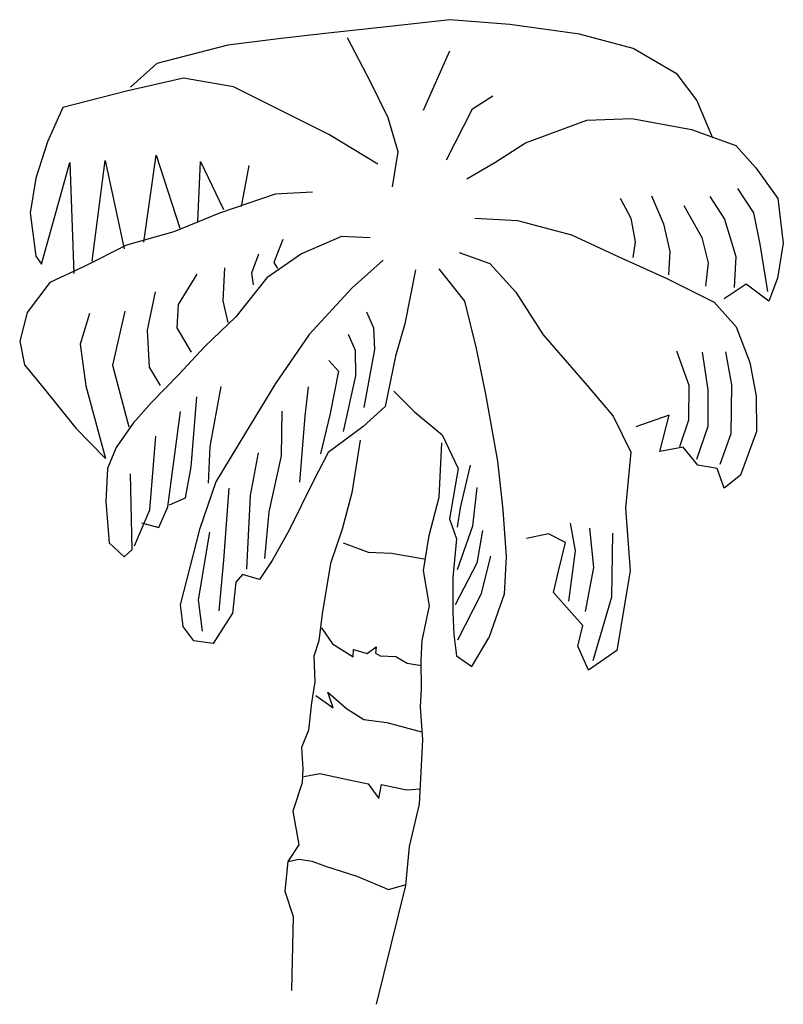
# Model space of a CAD drawing. Extents: x 23.9 to 31.61, y 11.44 to 21.39.
import ezdxf

# ---------------------------------------------------------------- set-up
doc = ezdxf.new("R2010")
doc.units = 0
doc.header["$MEASUREMENT"] = 0
doc.layers.get('0').update_dxf_attribs({"linetype": 'CONTINUOUS'})

msp = doc.modelspace()

# ---------------------------------------------------------------- linework, layer by layer
for p, q in [((28.2449, 21.3887), (27.6674, 21.3223)), ((28.8504, 21.3412), (28.2449, 21.3887)), ((27.6674, 21.3223), (27.0167, 21.254)), ((29.5546, 21.2436), (28.8504, 21.3412)), ((26.5411, 21.1993), (26.0029, 21.1308)), ((27.0167, 21.254), (26.5411, 21.1993)), ((27.4419, 20.7596), (27.2112, 21.2047)), ((30.0988, 21.0978), (29.5546, 21.2436)), ((26.0029, 21.1308), (25.2845, 20.9477)), ((30.5416, 20.839), (30.0988, 21.0978)), ((27.979, 20.4735), (28.2458, 21.0735)), ((25.2845, 20.9477), (25.019, 20.7079)), ((25.5527, 20.799), (24.9775, 20.665)), ((26.0605, 20.7114), (25.5527, 20.799)), ((30.7422, 20.5756), (30.5416, 20.839)), ((26.5434, 20.4674), (26.0605, 20.7114)), ((27.6205, 20.396), (27.4419, 20.7596)), ((24.9775, 20.665), (24.3331, 20.5006)), ((28.4751, 20.4878), (28.6787, 20.6182)), ((24.3331, 20.5006), (24.1805, 20.1537)), ((30.9028, 20.1903), (30.7422, 20.5756)), ((27.0211, 20.2294), (26.5434, 20.4674)), ((27.7213, 20.0532), (27.6205, 20.396)), ((28.2125, 19.972), (28.4751, 20.4878)), ((29.0093, 20.1455), (29.6287, 20.3731)), ((29.6287, 20.3731), (30.0855, 20.3893)), ((30.0855, 20.3893), (30.6878, 20.28)), ((27.518, 19.9284), (27.0211, 20.2294)), ((30.6878, 20.28), (31.1354, 20.1166)), ((24.1805, 20.1537), (24.0606, 19.7883)), ((28.701, 19.9473), (29.0093, 20.1455)), ((31.1354, 20.1166), (31.338, 19.8925)), ((25.1536, 19.142), (25.2768, 20.0194)), ((25.2768, 20.0194), (25.5153, 19.2812)), ((27.6641, 19.7015), (27.7213, 20.0532)), ((24.1179, 18.9186), (24.4063, 19.9453)), ((24.4063, 19.9453), (24.4451, 18.8233)), ((24.6316, 18.9489), (24.762, 19.9667)), ((24.762, 19.9667), (24.9531, 19.0733)), ((25.6989, 19.3507), (25.724, 19.9573)), ((25.724, 19.9573), (25.9583, 19.4727)), ((26.14, 19.5029), (26.2172, 19.9155)), ((28.4168, 19.7815), (28.701, 19.9473)), ((31.338, 19.8925), (31.5587, 19.583)), ((24.0606, 19.7883), (24.0034, 19.4366)), ((26.4783, 19.6265), (25.9171, 19.4354)), ((26.8565, 19.6467), (26.4783, 19.6265)), ((30.2823, 19.6082), (30.4031, 19.3263)), ((30.8729, 19.6008), (31.019, 19.3739)), ((31.1528, 19.6823), (31.3149, 19.4377)), ((29.9659, 19.5849), (30.0738, 19.3824)), ((30.6095, 19.5129), (30.7901, 19.1885)), ((31.5587, 19.583), (31.6145, 19.1299)), ((24.0034, 19.4366), (24.0601, 19.0004)), ((25.9171, 19.4354), (25.4571, 19.2448)), ((31.3149, 19.4377), (31.3776, 19.1194)), ((28.4979, 19.3834), (28.9302, 19.3615)), ((28.9302, 19.3615), (29.4744, 19.2158)), ((30.0738, 19.3824), (30.118, 19.1438)), ((30.4031, 19.3263), (30.4678, 19.0473)), ((31.019, 19.3739), (31.135, 18.9966)), ((25.4571, 19.2448), (24.9776, 19.1115)), ((29.4744, 19.2158), (29.9529, 18.9945)), ((24.9776, 19.1115), (24.5502, 18.8967)), ((26.5563, 19.1666), (26.4658, 18.9348)), ((27.149, 19.1985), (26.746, 19.0219)), ((27.4409, 19.1837), (27.149, 19.1985)), ((30.118, 19.1438), (30.0932, 18.9874)), ((30.7901, 19.1885), (30.8559, 18.9319)), ((31.3776, 19.1194), (31.4548, 18.6427)), ((31.6145, 19.1299), (31.5573, 18.7782)), ((24.0601, 19.0004), (24.1179, 18.9186)), ((26.3126, 19.0213), (26.2409, 18.828)), ((26.746, 19.0219), (26.3961, 18.7807)), ((28.3396, 19.0369), (28.6492, 18.9255)), ((30.4678, 19.0473), (30.4558, 18.8115)), ((26.4658, 18.9348), (26.5023, 18.8766)), ((27.5702, 18.9576), (27.2578, 18.6808)), ((28.6492, 18.9255), (28.9104, 18.6365)), ((29.9529, 18.9945), (30.437, 18.773)), ((30.8559, 18.9319), (30.8271, 18.697)), ((31.135, 18.9966), (31.1191, 18.6822)), ((24.5502, 18.8967), (24.2042, 18.7341)), ((25.6887, 18.8165), (25.4987, 18.511)), ((25.9678, 18.8812), (25.951, 18.55)), ((26.2409, 18.828), (26.2574, 18.7089)), ((27.8974, 18.8623), (27.7909, 18.3161)), ((28.1343, 18.8728), (28.3935, 18.5444)), ((24.2042, 18.7341), (23.975, 18.4306)), ((26.3961, 18.7807), (26.0834, 18.3857)), ((30.437, 18.773), (30.9146, 18.5349)), ((31.2389, 18.7155), (31.0176, 18.5691)), ((31.4668, 18.5464), (31.2389, 18.7155)), ((31.5573, 18.7782), (31.4668, 18.5464)), ((25.2689, 18.6408), (25.1873, 18.251)), ((27.2578, 18.6808), (26.823, 18.2075)), ((28.9104, 18.6365), (29.1869, 18.2059)), ((25.4987, 18.511), (25.4868, 18.2752)), ((25.951, 18.55), (26.0017, 18.3279)), ((28.3935, 18.5444), (28.51, 18.0658)), ((30.9146, 18.5349), (31.1384, 18.2872)), ((23.975, 18.4306), (23.8984, 18.1418)), ((24.6049, 18.4212), (24.5104, 18.1108)), ((24.9606, 18.4426), (24.8373, 17.8972)), ((27.4031, 18.437), (27.4737, 18.2758)), ((26.0834, 18.3857), (25.7699, 18.0864)), ((27.7909, 18.3161), (27.6956, 17.9888)), ((25.1873, 18.251), (25.2078, 17.8784)), ((25.4868, 18.2752), (25.6321, 18.0314)), ((26.823, 18.2075), (26.4827, 17.7125)), ((27.2171, 18.21), (27.2877, 18.0489)), ((27.4737, 18.2758), (27.4851, 18.0558)), ((29.1869, 18.2059), (29.6337, 17.6936)), ((31.1384, 18.2872), (31.2777, 17.9255)), ((23.8984, 18.1418), (23.9482, 17.9028)), ((24.5104, 18.1108), (24.5679, 17.6913)), ((25.7699, 18.0864), (25.5022, 17.8016)), ((27.2877, 18.0489), (27.2915, 17.7898)), ((27.4851, 18.0558), (27.3766, 17.4703)), ((28.51, 18.0658), (28.6048, 17.605)), ((30.535, 18.042), (30.6583, 17.698)), ((30.7933, 18.0289), (30.8528, 17.6488)), ((31.0299, 18.0338), (31.0917, 17.6986)), ((27.0235, 17.9441), (27.1194, 17.8379)), ((27.6956, 17.9888), (27.5911, 17.4819)), ((31.2777, 17.9255), (31.3393, 17.5847)), ((23.9482, 17.9028), (24.1496, 17.6562)), ((24.8373, 17.8972), (25.0028, 17.2753)), ((25.2078, 17.8784), (25.3166, 17.6928)), ((27.1194, 17.8379), (27.0358, 17.4087)), ((25.5022, 17.8016), (25.2292, 17.5228)), ((26.4827, 17.7125), (26.1817, 17.2156)), ((27.2915, 17.7898), (27.1673, 17.2276)), ((24.1496, 17.6562), (24.4674, 17.263)), ((24.5679, 17.6913), (24.767, 16.9552)), ((25.9297, 17.6843), (25.8201, 17.0763)), ((26.8131, 17.6789), (26.7812, 17.3822)), ((27.6776, 17.6351), (27.8866, 17.4275)), ((29.6337, 17.6936), (29.8937, 17.3821)), ((30.6583, 17.698), (30.6572, 17.3435)), ((30.8528, 17.6488), (30.8509, 17.2774)), ((31.0917, 17.6986), (31.0836, 17.2037)), ((25.2292, 17.5228), (25.044, 17.3126)), ((25.6296, 16.8721), (25.6879, 17.5783)), ((28.6048, 17.605), (28.7282, 16.929)), ((31.3393, 17.5847), (31.3438, 17.2299)), ((25.3952, 16.4674), (25.5227, 17.4291)), ((26.5474, 17.4335), (26.5414, 16.9835)), ((27.0358, 17.4087), (26.9364, 17.0029)), ((27.5911, 17.4819), (27.3667, 17.2738)), ((27.8866, 17.4275), (28.1675, 17.1938)), ((25.044, 17.3126), (24.8741, 17.0679)), ((26.7812, 17.3822), (26.7249, 16.7153)), ((29.8937, 17.3821), (30.0723, 17.0185)), ((30.4627, 17.3927), (30.1247, 17.2748)), ((30.3654, 17.0262), (30.4627, 17.3927)), ((30.6572, 17.3435), (30.5647, 17.0724)), ((24.4674, 17.263), (24.767, 16.9552)), ((26.1817, 17.2156), (25.8807, 16.7186)), ((27.3667, 17.2738), (27.0159, 17.0157)), ((30.8509, 17.2774), (30.7384, 16.9454)), ((31.3438, 17.2299), (31.1807, 16.7879)), ((25.2136, 16.4372), (25.2739, 17.1828)), ((27.3374, 17.1402), (27.2542, 16.6097)), ((28.1356, 16.565), (28.1635, 17.1152)), ((28.1675, 17.1938), (28.3304, 16.8535)), ((31.0836, 17.2037), (30.9722, 16.8941)), ((24.8741, 17.0679), (24.7844, 16.853)), ((25.8201, 17.0763), (25.8013, 16.7058)), ((26.3065, 17.0123), (26.2285, 16.5828)), ((27.0159, 17.0157), (26.8663, 16.7306)), ((30.0723, 17.0185), (30.0211, 16.4526)), ((30.604, 17.0704), (30.3654, 17.0262)), ((30.7524, 16.8884), (30.604, 17.0704)), ((26.5414, 16.9835), (26.417, 16.4157)), ((28.7282, 16.929), (28.782, 16.4366)), ((24.7844, 16.853), (24.7676, 16.5217)), ((25.5744, 16.5597), (25.6296, 16.8721)), ((28.3304, 16.8535), (28.2427, 16.3457)), ((28.4502, 16.8868), (28.3497, 16.4585)), ((30.9477, 16.856), (30.7524, 16.8884)), ((31.0164, 16.6555), (30.9477, 16.856)), ((25.0356, 16.0354), (25.0182, 16.8017)), ((25.8807, 16.7186), (25.7157, 16.2373)), ((26.8663, 16.7306), (26.6215, 16.2308)), ((31.1807, 16.7879), (31.0164, 16.6555)), ((26.0126, 16.6557), (25.9588, 15.9267)), ((28.5177, 16.6639), (28.4754, 16.272)), ((24.7676, 16.5217), (24.8027, 16.1035)), ((25.4132, 16.489), (25.5744, 16.5597)), ((26.2285, 16.5828), (26.1906, 15.8361)), ((27.2542, 16.6097), (27.1568, 16.2431)), ((28.0371, 16.176), (28.1356, 16.565)), ((25.0601, 16.0735), (25.2136, 16.4372)), ((25.3058, 16.2581), (25.3952, 16.4674)), ((26.417, 16.4157), (26.3706, 15.9452)), ((28.3497, 16.4585), (28.3173, 16.2631)), ((28.782, 16.4366), (28.8143, 15.9622)), ((30.0211, 16.4526), (30.0679, 15.8199)), ((28.2427, 16.3457), (28.3114, 16.1452)), ((25.1282, 16.3065), (25.3058, 16.2581)), ((25.7157, 16.2373), (25.5195, 15.4762)), ((26.6215, 16.2308), (26.4484, 15.9244)), ((27.1568, 16.2431), (27.0379, 15.8945)), ((28.4754, 16.272), (28.3179, 15.8297)), ((28.5744, 16.2276), (28.5184, 15.8983)), ((29.4618, 16.3008), (29.5097, 16.0226)), ((29.6563, 16.2516), (29.6982, 15.8555)), ((25.8156, 16.2097), (25.7023, 15.5288)), ((27.9799, 15.8243), (28.0371, 16.176)), ((28.3114, 16.1452), (28.2746, 15.7531)), ((29.2425, 16.1937), (29.0207, 16.1487)), ((29.4126, 16.1063), (29.2425, 16.1937)), ((29.8901, 16.2003), (29.8799, 15.5536)), ((24.8027, 16.1035), (24.953, 15.9608)), ((24.953, 15.9608), (25.0356, 16.0354)), ((27.1666, 16.1019), (27.4208, 16.0102)), ((29.3417, 15.8172), (29.4126, 16.1063)), ((29.5097, 16.0226), (29.4445, 15.5137)), ((25.9588, 15.9267), (25.9105, 15.4169)), ((26.4484, 15.9244), (26.3205, 15.7339)), ((27.4208, 16.0102), (27.6566, 15.9983)), ((27.6566, 15.9983), (27.9859, 15.9422)), ((28.6571, 15.9701), (28.5586, 15.5811)), ((28.8143, 15.9622), (28.7952, 15.586)), ((27.0379, 15.8945), (26.9559, 15.3865)), ((28.0406, 15.4666), (27.9799, 15.8243)), ((28.5184, 15.8983), (28.3, 15.476)), ((29.2913, 15.6003), (29.3417, 15.8172)), ((29.6982, 15.8555), (29.6137, 15.4095)), ((30.0679, 15.8199), (29.9315, 15.0163)), ((26.1485, 15.782), (26.0828, 15.7065)), ((26.3205, 15.7339), (26.1485, 15.782)), ((28.2746, 15.7531), (28.2735, 15.3986)), ((26.0828, 15.7065), (26.05, 15.393)), ((25.7023, 15.5288), (25.7425, 15.2116)), ((28.5586, 15.5811), (28.3214, 15.1203)), ((28.7952, 15.586), (28.6377, 15.1437)), ((29.4778, 15.3938), (29.2913, 15.6003)), ((29.8799, 15.5536), (29.6897, 14.9103)), ((25.5195, 15.4762), (25.548, 15.2608)), ((27.9665, 15.1158), (28.0406, 15.4666)), ((26.05, 15.393), (25.8544, 15.0877)), ((26.9559, 15.3865), (26.9195, 15.1125)), ((28.2735, 15.3986), (28.2849, 15.1785)), ((29.5897, 15.27), (29.4778, 15.3938)), ((25.6588, 15.1145), (25.548, 15.2608)), ((26.9487, 15.2462), (27.0587, 15.083)), ((29.5396, 15.0586), (29.5897, 15.27)), ((28.2849, 15.1785), (28.3134, 14.9631)), ((28.4655, 14.8541), (28.6377, 15.1437)), ((25.8544, 15.0877), (25.6588, 15.1145)), ((26.9195, 15.1125), (26.8722, 14.9573)), ((27.0587, 15.083), (27.2669, 14.9507)), ((27.2669, 14.9507), (27.2728, 15.0256)), ((27.2728, 15.0256), (27.41, 14.9841)), ((27.41, 14.9841), (27.4995, 15.0531)), ((27.4995, 15.0531), (27.4923, 14.9881)), ((27.9566, 14.9193), (27.9665, 15.1158)), ((29.6456, 14.8169), (29.5396, 15.0586)), ((26.8722, 14.9573), (26.8816, 14.698)), ((27.4923, 14.9881), (27.5423, 14.9628)), ((27.5423, 14.9628), (27.6995, 14.9548)), ((27.6995, 14.9548), (27.8142, 14.8871)), ((28.3134, 14.9631), (28.4655, 14.8541)), ((29.9315, 15.0163), (29.6456, 14.8169)), ((27.8142, 14.8871), (27.957, 14.8645)), ((27.9586, 14.6265), (27.9566, 14.9193)), ((26.8816, 14.698), (26.8483, 14.4858)), ((27.9495, 14.4469), (27.9586, 14.6265)), ((26.8916, 14.5624), (27.0653, 14.4354)), ((27.0115, 14.5957), (27.2, 14.4285)), ((27.0653, 14.4354), (27.0115, 14.5957)), ((26.8483, 14.4858), (26.8175, 14.2115)), ((27.2, 14.4285), (27.3745, 14.3184)), ((27.9721, 14.1136), (27.9495, 14.4469)), ((27.3745, 14.3184), (27.6095, 14.2896)), ((27.6095, 14.2896), (27.9592, 14.1931)), ((26.8175, 14.2115), (26.7467, 14.035)), ((26.7467, 14.035), (26.7583, 13.8205)), ((27.9391, 13.4624), (27.9721, 14.1136)), ((26.7583, 13.8205), (26.7512, 13.6802)), ((26.7712, 13.7411), (26.9304, 13.7724)), ((26.9304, 13.7724), (27.1642, 13.7212)), ((26.7512, 13.6802), (26.6578, 13.3922)), ((27.1642, 13.7212), (27.4204, 13.6688)), ((27.4204, 13.6688), (27.5272, 13.5197)), ((27.5272, 13.5197), (27.5552, 13.662)), ((27.5552, 13.662), (27.6944, 13.6324)), ((27.6944, 13.6324), (27.8114, 13.6096)), ((27.8114, 13.6096), (27.9469, 13.6172)), ((27.8386, 13.0341), (27.9391, 13.4624)), ((26.6578, 13.3922), (26.7194, 13.0514)), ((26.7194, 13.0514), (26.6095, 12.8825)), ((27.8018, 12.642), (27.8386, 13.0341)), ((26.6095, 12.8825), (26.5776, 12.5858)), ((26.6095, 12.8825), (26.7237, 12.9087)), ((26.7237, 12.9087), (26.85, 12.8871)), ((26.85, 12.8871), (26.9979, 12.8329)), ((26.9979, 12.8329), (27.3046, 12.7354)), ((27.3046, 12.7354), (27.6258, 12.6019)), ((27.5046, 11.4413), (27.8018, 12.642)), ((27.6258, 12.6019), (27.8026, 12.6524)), ((26.5776, 12.5858), (26.6602, 12.3283)), ((26.6602, 12.3283), (26.6449, 11.5805))]:
    msp.add_line(p, q)

doc.saveas('drawing.dxf')
